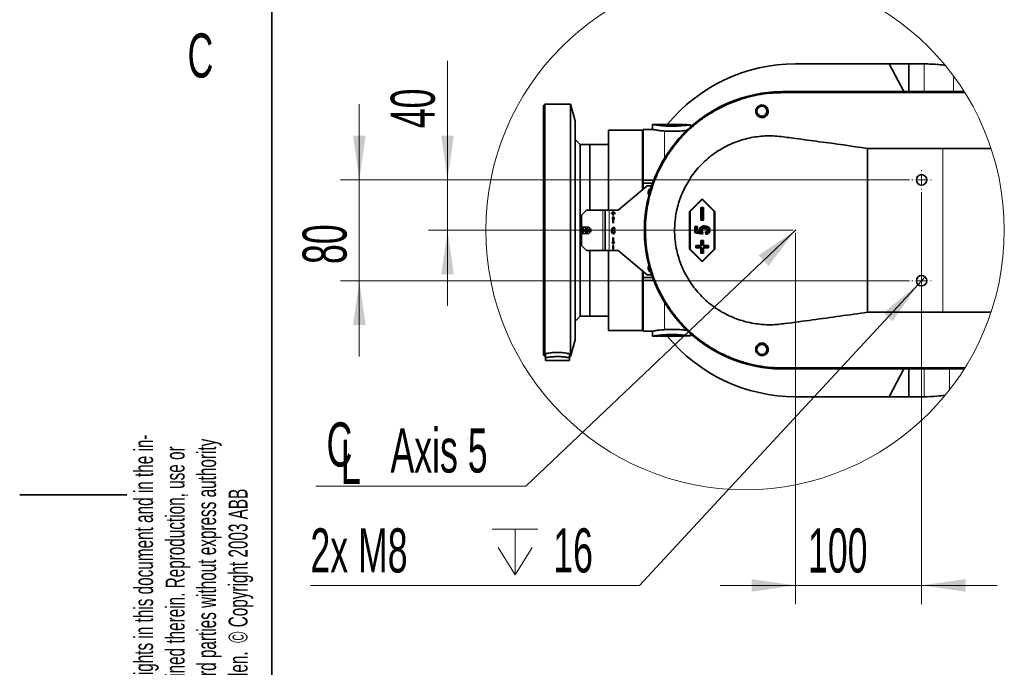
# Model space of a CAD drawing. Header units: millimetres. Extents: x 0 to 12118, y 0 to 8400.
# Tile 7 of 128: x 0 to 1563, y 3926 to 4954. Entities that reach past the tile are written whole.
import ezdxf

# ---------------------------------------------------------------- set-up
doc = ezdxf.new("R2010")
doc.units = ezdxf.units.MM
doc.header["$LTSCALE"] = 20
doc.header["$PDSIZE"] = -1
doc.styles.add('SLDTEXTSTYLE0', font='TXT', dxfattribs={"width": 0.605})
doc.dimstyles.new('SLDDIMSTYLE10', dxfattribs={"dimtxt": 70, "dimasz": 70, "dimexe": 0, "dimexo": 0.0625, "dimgap": 17.5, "dimtad": 1, "dimdec": 1, "dimlfac": 0.5, "dimrnd": 1e-09, "dimzin": 12, "dimdsep": 46, "dimtxsty": 'SLDTEXTSTYLE0', "dimsah": 1, "dimcen": 0.09, "dimadec": 0, "dimazin": 3, "dimtfac": 1, "dimtmove": 0, "dimatfit": 0, "dimfxl": 1, "dimfrac": 2, "dimtolj": 1, "dimtzin": 12, "dimarcsym": 0})
doc.dimstyles.new('SLDDIMSTYLE12', dxfattribs={"dimtxt": 70, "dimasz": 70, "dimexe": 0, "dimexo": 0.0625, "dimgap": 17.5, "dimtad": 0, "dimtih": 1, "dimtoh": 1, "dimdec": 1, "dimlfac": 0.5, "dimrnd": 1e-09, "dimzin": 12, "dimdsep": 46, "dimtxsty": 'SLDTEXTSTYLE0', "dimblk1": 'NONE', "dimsah": 1, "dimcen": 0, "dimadec": 0, "dimazin": 3, "dimtfac": 1, "dimtmove": 0, "dimatfit": 3, "dimldrblk": 'NONE', "dimfxl": 1, "dimfrac": 2, "dimtolj": 1, "dimtzin": 12, "dimarcsym": 0})
doc.dimstyles.new('SLDDIMSTYLE4', dxfattribs={"dimtxt": 0.18, "dimasz": 70, "dimexe": 0, "dimexo": 0.0625, "dimgap": 0, "dimtad": 0, "dimtih": 1, "dimtoh": 1, "dimdec": 0, "dimrnd": 1e-09, "dimzin": 0, "dimdsep": 46, "dimtxsty": 'Standard', "dimsah": 1, "dimcen": 0.09, "dimadec": 0, "dimazin": 0, "dimtfac": 70, "dimtdec": 0, "dimtofl": 0, "dimtmove": 0, "dimatfit": 3, "dimfxl": 1, "dimfrac": 2, "dimtolj": 1, "dimtzin": 0, "dimarcsym": 0})

# ---------------------------------------------------------------- blocks, each defined once
blk = doc.blocks.new('SW_NOTE_0_1')
at = {"color": 0, "linetype": 'Continuous', "lineweight": 0, "char_height": 30, "attachment_point": 1, "rotation": 90, "style": 'SLDTEXTSTYLE0'}
for s, insert in [('disclosure to third parties without express authority', (61.3, 0)), ('We reserve all rights in this document and in the in-', (-38.7, 0)), ('formation contained therein. Reproduction, use or', (11.3, 0)), ('is strictly forbidden.  © Copyright 2003 ABB', (111.3, 0))]:
    blk.add_mtext(s, dxfattribs=dict(at, insert=insert))
blk = doc.blocks.new('_D_80')
at = {"color": 7, "linetype": 'Continuous', "lineweight": 0}
for p, q in [((1431.6, 4680.4), (1431.6, 4026.4)), ((1231.6, 4615.7), (1231.6, 4026.4)), ((1231.6, 4056.4), (1111.6, 4056.4)), ((1231.6, 4056.4), (1431.6, 4056.4)), ((1431.6, 4056.4), (1551.6, 4056.4))]:
    blk.add_line(p, q, dxfattribs=at)
at = {"color": 7, "linetype": 'Continuous', "lineweight": 18}
for points in [[(1231.6, 4056.4), (1161.6, 4066.4), (1161.6, 4046.4)], [(1431.6, 4056.4), (1501.6, 4046.4), (1501.6, 4066.4)]]:
    blk.add_solid(points, dxfattribs=at)
at = {"color": 7, "linetype": 'Continuous', "lineweight": 18, "insert": (1251.3, 4146.7), "char_height": 70, "attachment_point": 1, "style": 'SLDTEXTSTYLE0'}
blk.add_mtext('100', dxfattribs=at)
blk = doc.blocks.new('_D_81')
at = {"color": 7, "linetype": 'Continuous', "lineweight": 0}
for p, q in [((679.1, 4699.7), (679.1, 4888.6)), ((1412.3, 4699.7), (649.1, 4699.7)), ((679.1, 4619.7), (679.1, 4699.7)), ((1227.6, 4619.7), (649.1, 4619.7)), ((679.1, 4619.7), (679.1, 4499.7))]:
    blk.add_line(p, q, dxfattribs=at)
at = {"color": 7, "linetype": 'Continuous', "lineweight": 18}
for points in [[(679.1, 4699.7), (689.1, 4769.7), (669.1, 4769.7)], [(679.1, 4619.7), (669.1, 4549.7), (689.1, 4549.7)]]:
    blk.add_solid(points, dxfattribs=at)
at = {"color": 7, "linetype": 'Continuous', "lineweight": 18, "insert": (588.9, 4781.6), "char_height": 70, "attachment_point": 1, "rotation": 90, "style": 'SLDTEXTSTYLE0'}
blk.add_mtext('40', dxfattribs=at)
blk = doc.blocks.new('_D_82')
at = {"color": 7, "linetype": 'Continuous', "lineweight": 0}
for p, q in [((539.1, 4699.7), (539.1, 4819.7)), ((1412.3, 4699.7), (509.1, 4699.7)), ((539.1, 4699.7), (539.1, 4539.7)), ((1412.3, 4539.7), (509.1, 4539.7)), ((539.1, 4539.7), (539.1, 4419.7))]:
    blk.add_line(p, q, dxfattribs=at)
at = {"color": 7, "linetype": 'Continuous', "lineweight": 18}
for points in [[(539.1, 4699.7), (549.1, 4769.7), (529.1, 4769.7)], [(539.1, 4539.7), (529.1, 4469.7), (549.1, 4469.7)]]:
    blk.add_solid(points, dxfattribs=at)
at = {"color": 7, "linetype": 'Continuous', "lineweight": 18, "insert": (448.9, 4566.2), "char_height": 70, "attachment_point": 1, "rotation": 90, "style": 'SLDTEXTSTYLE0'}
blk.add_mtext('80', dxfattribs=at)
blk = doc.blocks.new('SW_SYMBOL_HOLE_DEPTH')
at = {"color": 0, "linetype": 'Continuous', "lineweight": 18}
for p, q in [((0, 17500), (16000, 17500)), ((8000, 17500), (8000, 1500)), ((2000, 11100), (8000, 1500)), ((14000, 11100), (8000, 1500))]:
    blk.add_line(p, q, dxfattribs=at)
blk = doc.blocks.new('_D_83')
at = {"color": 7, "linetype": 'Continuous', "lineweight": 0}
for p, q in [((1425.9, 4533.6), (983.8, 4056.4)), ((1437.2, 4545.8), (1425.9, 4533.6)), ((983.8, 4056.4), (461.5, 4056.4))]:
    blk.add_line(p, q, dxfattribs=at)
at = {"color": 7, "linetype": 'Continuous', "lineweight": 18}
blk.add_solid([(1425.9, 4533.6), (1371, 4489), (1385.7, 4475.5)], dxfattribs=at)
at = {"color": 7, "linetype": 'Continuous', "lineweight": 18, "xscale": 0.0045117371, "yscale": 0.0045117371, "zscale": 0.0045117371}
blk.add_blockref('SW_SYMBOL_HOLE_DEPTH', (750.2, 4066.5), dxfattribs=at)
at = {"color": 7, "linetype": 'Continuous', "lineweight": 18, "char_height": 70, "attachment_point": 1, "style": 'SLDTEXTSTYLE0'}
for s, insert in [('2x M8', (461.5, 4146.9)), ('16', (846.9, 4146.9))]:
    blk.add_mtext(s, dxfattribs=dict(at, insert=insert))
blk = doc.blocks.new('_None')
blk = doc.blocks.new('SW_SYMBOL_MOD_CL')
at = {"color": 0, "linetype": 'Continuous', "lineweight": 0, "char_height": 15515, "attachment_point": 5, "style": 'SLDTEXTSTYLE0'}
for s, insert in [('C', (8000, 12000)), ('L', (12000, 6000))]:
    blk.add_mtext(s, dxfattribs=dict(at, insert=insert))
blk = doc.blocks.new('SW_NOTE_0_14')
at = {"color": 0, "linetype": 'Continuous', "lineweight": 0}
for p, q in [((-333.3, 0), (0, 0)), ((0, 0), (-333.3, 0)), ((-333.3, 0), (0, 0)), ((0, 0), (-333.3, 0)), ((-333.3, 0), (0, 0)), ((0, 0), (-333.3, 0))]:
    blk.add_line(p, q, dxfattribs=at)
at = {"color": 0, "linetype": 'Continuous', "lineweight": 0, "xscale": 0.0045117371, "yscale": 0.0045117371, "zscale": 0.0045117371}
blk.add_blockref('SW_SYMBOL_MOD_CL', (-331.9, 11.4), dxfattribs=at)
at = {"color": 0, "linetype": 'Continuous', "lineweight": 0, "insert": (-214.8, 91.5), "char_height": 70, "attachment_point": 1, "style": 'SLDTEXTSTYLE0'}
blk.add_mtext('Axis 5', dxfattribs=at)
blk = doc.blocks.new('SW_CENTERMARKSYMBOL_19')
at = {"color": 0, "linetype": 'Continuous', "lineweight": 18}
for p, q in [((-14, 0), (-15.3, 0)), ((0, 0), (-7, 0)), ((0, 14), (0, 15.3)), ((0, 0), (0, 7)), ((0, 0), (0, -7)), ((0, 0), (7, 0)), ((14, 0), (15.3, 0)), ((0, -14), (0, -15.3))]:
    blk.add_line(p, q, dxfattribs=at)
blk = doc.blocks.new('SW_CENTERMARKSYMBOL_20')
at = {"color": 0, "linetype": 'Continuous', "lineweight": 18}
for p, q in [((-14, 0), (-15.3, 0)), ((0, 0), (-7, 0)), ((0, 14), (0, 15.3)), ((0, 0), (0, 7)), ((0, 0), (0, -7)), ((0, 0), (7, 0)), ((14, 0), (15.3, 0)), ((0, -14), (0, -15.3))]:
    blk.add_line(p, q, dxfattribs=at)

msp = doc.modelspace()

# ---------------------------------------------------------------- linework, layer by layer
at = {"color": 7, "linetype": 'Continuous', "lineweight": 35}
for p, q in [((400, 200), (400, 8200)), ((1380.345089, 4883.688765), (1231.555087, 4883.688765)), ((1403.335435, 4839.688616), (1380.345089, 4883.688765)), ((1411.555035, 4883.688765), (1380.345089, 4883.688765)), ((1411.555035, 4883.688765), (1411.555035, 4839.688616)), ((1435.555083, 4883.688765), (1411.555035, 4883.688765)), ((1211.555106, 4839.688616), (1499.14108, 4839.688616)), ((1211.555106, 4839.618759), (1499.185307, 4839.618759)), ((1211.555106, 4838.102894), (1500.1391, 4838.102894)), ((833.554966, 4819.688635), (831.555111, 4817.68878)), ((831.555111, 4817.68878), (831.555111, 4421.688753)), ((874.555094, 4819.688635), (833.554966, 4819.688635)), ((833.554966, 4819.688635), (833.554966, 4419.688659)), ((881.555063, 4793.564396), (874.555094, 4819.688635)), ((874.555094, 4819.688635), (874.555094, 4419.688659)), ((881.555063, 4793.564396), (881.555063, 4445.813017)), ((1012.666924, 4787.688809), (1004.55497, 4787.688809)), ((1004.55497, 4787.682371), (1004.55497, 4779.681759)), ((1015.555126, 4787.688809), (1015.555126, 4787.329989)), ((1015.555126, 4787.688809), (1053.554995, 4787.688809)), ((1053.554995, 4787.044602), (1053.554995, 4787.688809)), ((1064.555151, 4783.368187), (1064.555151, 4787.149983)), ((988.555176, 4778.688746), (934.555037, 4778.688746)), ((934.555037, 4651.688652), (934.555037, 4778.688746)), ((989.555103, 4777.68858), (988.555176, 4778.688746)), ((988.555176, 4683.910089), (988.555176, 4778.688746)), ((1004.592163, 4779.688673), (989.555103, 4779.688673)), ((989.555103, 4699.508028), (989.555103, 4779.688673)), ((889.555199, 4755.688744), (881.555063, 4763.688641)), ((904.955132, 4755.688744), (889.555199, 4755.688744)), ((889.555199, 4755.688744), (889.555199, 4483.68867)), ((934.555037, 4755.688744), (904.955132, 4755.688744)), ((904.955132, 4651.688652), (904.955132, 4755.688744)), ((1345.855577, 4749.688702), (1345.855577, 4489.688712)), ((1345.855577, 4749.688702), (1465.555055, 4749.688702)), ((1465.555055, 4749.688702), (1541.807754, 4749.688702)), ((995.918495, 4690.088706), (950.155003, 4651.688652)), ((989.555103, 4699.508028), (1006.545527, 4699.508028)), ((989.555103, 4699.508028), (989.555103, 4694.688635)), ((1004.733784, 4694.688635), (989.555103, 4694.688635)), ((989.555103, 4694.688635), (989.555103, 4684.749203)), ((1003.123266, 4690.088706), (995.918495, 4690.088706)), ((1083.231671, 4669.688659), (1063.307984, 4649.688678)), ((1083.208544, 4668.656426), (1064.013464, 4649.387913)), ((1083.208544, 4668.656426), (1083.231671, 4669.688659)), ((1102.403862, 4649.387913), (1083.208544, 4668.656426)), ((1103.155596, 4649.688678), (1083.231671, 4669.688659)), ((899.555189, 4651.688652), (891.555054, 4643.688636)), ((891.555054, 4624.688702), (891.555054, 4643.688636)), ((899.555189, 4651.688652), (925.554974, 4651.688652)), ((929.555161, 4651.688652), (925.554974, 4651.688652)), ((929.555161, 4651.688652), (929.555161, 4587.688642)), ((929.555161, 4651.688652), (935.554964, 4651.688652)), ((950.155003, 4651.688652), (935.554964, 4651.688652)), ((939.155085, 4647.18874), (939.155085, 4646.188693)), ((941.655142, 4647.18874), (939.155085, 4647.18874)), ((939.155085, 4646.188693), (941.655142, 4646.188693)), ((941.655142, 4649.688678), (941.655142, 4647.18874)), ((942.655069, 4649.688678), (941.655142, 4649.688678)), ((941.655142, 4646.188693), (941.655142, 4643.688636)), ((941.655142, 4643.688636), (942.655069, 4643.688636)), ((942.655069, 4647.18874), (942.655069, 4649.688678)), ((945.155127, 4647.18874), (942.655069, 4647.18874)), ((942.655069, 4643.688636), (942.655069, 4646.188693)), ((942.655069, 4646.188693), (945.155127, 4646.188693)), ((945.155127, 4646.188693), (945.155127, 4647.18874)), ((1063.307984, 4649.688678), (1063.307984, 4589.688735)), ((1064.013464, 4649.387913), (1063.307984, 4649.688678)), ((1064.013464, 4649.387913), (1064.013464, 4589.9895)), ((1082.164986, 4654.960351), (1081.413014, 4655.68872)), ((1085.397703, 4655.68872), (1081.413014, 4655.68872)), ((1081.413014, 4655.68872), (1081.413014, 4635.688739)), ((1084.692223, 4654.960351), (1082.164986, 4654.960351)), ((1082.164986, 4654.960351), (1082.164986, 4636.416989)), ((1084.692223, 4654.960351), (1085.397703, 4655.68872)), ((1084.692223, 4636.416989), (1084.692223, 4654.960351)), ((1085.397703, 4635.688739), (1085.397703, 4655.68872)), ((1102.403862, 4649.387913), (1103.155596, 4649.688678)), ((1102.403862, 4589.9895), (1102.403862, 4649.387913)), ((1103.155596, 4589.688735), (1103.155596, 4649.688678)), ((942.155106, 4641.688662), (940.289957, 4637.688713)), ((940.289957, 4637.688713), (941.655142, 4637.688713)), ((941.655142, 4637.688713), (941.655142, 4631.688671)), ((941.655142, 4631.688671), (942.655069, 4631.688671)), ((944.020254, 4637.688713), (942.155106, 4641.688662)), ((942.655069, 4637.688713), (944.020254, 4637.688713)), ((942.655069, 4631.688671), (942.655069, 4637.688713)), ((1082.164986, 4636.416989), (1081.413014, 4635.688739)), ((1081.413014, 4635.688739), (1085.397703, 4635.688739)), ((1082.164986, 4636.416989), (1084.692223, 4636.416989)), ((1084.692223, 4636.416989), (1085.397703, 4635.688739)), ((901.555044, 4624.688702), (891.555054, 4624.688702)), ((891.555054, 4595.688658), (891.555054, 4614.688712)), ((891.555054, 4614.688712), (901.555044, 4614.688712)), ((904.955132, 4616.022663), (904.955132, 4623.35475)), ((944.919092, 4621.790367), (943.910582, 4621.729451)), ((1071.761591, 4625.766592), (1075.798018, 4625.766592)), ((1071.761591, 4615.480857), (1071.761591, 4625.766592)), ((1072.513563, 4625.038343), (1071.761591, 4625.766592)), ((1072.513563, 4616.105275), (1071.761591, 4615.480857)), ((1083.871109, 4613.610821), (1071.761591, 4615.480857)), ((1072.513563, 4616.105275), (1072.513563, 4625.038343)), ((1072.513563, 4625.038343), (1075.092537, 4625.038343)), ((1083.316309, 4614.436941), (1072.513563, 4616.105275)), ((1075.092537, 4625.038343), (1075.798018, 4625.766592)), ((1075.092537, 4625.038343), (1075.092537, 4617.695766)), ((1075.092537, 4617.695766), (1075.798018, 4618.320184)), ((1075.092537, 4617.695766), (1081.584913, 4616.69262)), ((1075.798018, 4625.766592), (1075.798018, 4618.320184)), ((1075.798018, 4618.320184), (1080.116017, 4617.65297)), ((1083.72019, 4616.457658), (1083.316309, 4614.436941)), ((1083.316309, 4614.436941), (1083.871109, 4613.610821)), ((1084.49219, 4616.717892), (1083.871109, 4613.610821)), ((1089.149696, 4613.299089), (1088.528616, 4617.039399)), ((1089.77483, 4614.122348), (1089.391691, 4616.430598)), ((891.555054, 4595.688658), (899.555189, 4587.688642)), ((940.289957, 4601.6887), (942.155106, 4597.688752)), ((941.655142, 4601.6887), (940.289957, 4601.6887)), ((942.655069, 4607.688742), (941.655142, 4607.688742)), ((941.655142, 4607.688742), (941.655142, 4601.6887)), ((942.655069, 4595.688658), (941.655142, 4595.688658)), ((941.655142, 4595.688658), (941.655142, 4589.688735)), ((942.155106, 4597.688752), (944.020254, 4601.6887)), ((942.655069, 4601.6887), (942.655069, 4607.688742)), ((944.020254, 4601.6887), (942.655069, 4601.6887)), ((942.655069, 4589.688735), (942.655069, 4595.688658)), ((1074.195368, 4594.960409), (1073.443396, 4595.688658)), ((1081.413014, 4595.688658), (1073.443396, 4595.688658)), ((1073.443396, 4595.688658), (1073.443396, 4591.68871)), ((1074.195368, 4594.960409), (1074.195368, 4592.416959)), ((1082.164986, 4594.960409), (1074.195368, 4594.960409)), ((1082.164986, 4602.960425), (1081.413014, 4603.688674)), ((1085.397703, 4603.688674), (1081.413014, 4603.688674)), ((1081.413014, 4603.688674), (1081.413014, 4595.688658)), ((1082.164986, 4594.960409), (1081.413014, 4595.688658)), ((1082.164986, 4602.960425), (1082.164986, 4594.960409)), ((1084.692223, 4602.960425), (1082.164986, 4602.960425)), ((1084.692223, 4602.960425), (1085.397703, 4603.688674)), ((1084.692223, 4594.960409), (1084.692223, 4602.960425)), ((1084.692223, 4594.960409), (1085.397703, 4595.688658)), ((1092.661841, 4594.960409), (1084.692223, 4594.960409)), ((1085.397703, 4595.688658), (1085.397703, 4603.688674)), ((1093.367321, 4595.688658), (1085.397703, 4595.688658)), ((1092.661841, 4594.960409), (1093.367321, 4595.688658)), ((1092.661841, 4592.416959), (1092.661841, 4594.960409)), ((1093.367321, 4591.68871), (1093.367321, 4595.688658)), ((925.554974, 4587.688642), (899.555189, 4587.688642)), ((904.955132, 4483.68867), (904.955132, 4587.688642)), ((925.554974, 4587.688642), (929.555161, 4587.688642)), ((935.554964, 4587.688642), (929.555161, 4587.688642)), ((934.555037, 4460.688668), (934.555037, 4587.688642)), ((935.554964, 4587.688642), (950.155003, 4587.688642)), ((941.655142, 4589.688735), (942.655069, 4589.688735)), ((950.155003, 4587.688642), (995.918495, 4549.288707)), ((1064.013464, 4589.9895), (1063.307984, 4589.688735)), ((1063.307984, 4589.688735), (1083.231671, 4569.688635)), ((1064.013464, 4589.9895), (1083.208544, 4570.720868)), ((1074.195368, 4592.416959), (1073.443396, 4591.68871)), ((1073.443396, 4591.68871), (1081.413014, 4591.68871)), ((1074.195368, 4592.416959), (1082.164986, 4592.416959)), ((1082.164986, 4592.416959), (1081.413014, 4591.68871)), ((1081.413014, 4591.68871), (1081.413014, 4583.688693)), ((1082.164986, 4584.417062), (1081.413014, 4583.688693)), ((1081.413014, 4583.688693), (1085.397703, 4583.688693)), ((1082.164986, 4592.416959), (1082.164986, 4584.417062)), ((1082.164986, 4584.417062), (1084.692223, 4584.417062)), ((1083.208544, 4570.720868), (1102.403862, 4589.9895)), ((1083.231671, 4569.688635), (1103.155596, 4589.688735)), ((1084.692223, 4592.416959), (1092.661841, 4592.416959)), ((1084.692223, 4584.417062), (1084.692223, 4592.416959)), ((1084.692223, 4592.416959), (1085.397703, 4591.68871)), ((1084.692223, 4584.417062), (1085.397703, 4583.688693)), ((1085.397703, 4591.68871), (1093.367321, 4591.68871)), ((1085.397703, 4583.688693), (1085.397703, 4591.68871)), ((1092.661841, 4592.416959), (1093.367321, 4591.68871)), ((1102.403862, 4589.9895), (1103.155596, 4589.688735)), ((1083.208544, 4570.720868), (1083.231671, 4569.688635)), ((988.555176, 4460.688668), (988.555176, 4555.467325)), ((989.555103, 4554.62821), (989.555103, 4544.688659)), ((995.918495, 4549.288707), (1003.123266, 4549.288707)), ((989.555103, 4544.688659), (989.555103, 4539.869385)), ((1004.733784, 4544.688659), (989.555103, 4544.688659)), ((1006.545527, 4539.869385), (989.555103, 4539.869385)), ((989.555103, 4459.68874), (989.555103, 4539.869385)), ((1465.555055, 4489.688712), (1345.855577, 4489.688712)), ((1541.807754, 4489.688712), (1465.555055, 4489.688712)), ((881.555063, 4475.688653), (889.555199, 4483.68867)), ((889.555199, 4483.68867), (904.955132, 4483.68867)), ((904.955132, 4483.68867), (934.555037, 4483.68867)), ((934.555037, 4460.688668), (988.555176, 4460.688668)), ((988.555176, 4460.688668), (989.555103, 4461.688714)), ((989.555103, 4459.68874), (1004.656536, 4459.68874)), ((1004.55497, 4459.707694), (1004.55497, 4451.695042)), ((1064.555151, 4452.227431), (1064.555151, 4456.009107)), ((874.555094, 4419.688659), (881.555063, 4445.813017)), ((1004.55497, 4451.688724), (1012.666924, 4451.688724)), ((1015.555126, 4452.044921), (1015.555126, 4451.688724)), ((1034.55518, 4451.688724), (1015.555126, 4451.688724)), ((1053.554995, 4451.688724), (1034.55518, 4451.688724)), ((1053.554995, 4451.688724), (1053.554995, 4452.332573)), ((834.555132, 4417.288976), (834.555132, 4423.857885)), ((872.555, 4423.857885), (872.555, 4417.288976)), ((831.555111, 4421.688753), (833.554966, 4419.688659)), ((833.554966, 4419.688659), (834.555132, 4419.688659)), ((834.555132, 4413.088637), (834.555132, 4417.288976)), ((834.555132, 4413.088637), (872.555, 4413.088637)), ((872.555, 4419.688659), (874.555094, 4419.688659)), ((872.555, 4413.088637), (872.555, 4417.288976)), ((1392.085893, 4399.758535), (1211.555106, 4399.758535)), ((1499.140961, 4399.688678), (1211.555106, 4399.688678)), ((1403.335435, 4399.688678), (1380.345089, 4355.688649)), ((1392.085893, 4399.758535), (1392.169101, 4399.828391)), ((1392.169101, 4399.828391), (1410.941107, 4399.828391)), ((1410.941107, 4399.828391), (1411.024315, 4399.758535)), ((1499.185187, 4399.758535), (1411.024315, 4399.758535)), ((1411.555035, 4355.688649), (1411.555035, 4399.688678)), ((1231.555087, 4355.688649), (1380.345089, 4355.688649)), ((1411.555035, 4355.688649), (1380.345089, 4355.688649)), ((1435.555083, 4355.688649), (1411.555035, 4355.688649)), ((170, 4200), (0, 4200))]:
    msp.add_line(p, q, dxfattribs=at)
at = {"color": 8, "linetype": 'Continuous', "lineweight": 18}
for p, q in [((1435.555083, 4883.688765), (1435.555083, 4839.688616)), ((1482.37632, 4864.189701), (1482.37632, 4839.688616)), ((1211.555106, 4838.102894), (1211.555106, 4839.618759)), ((1023.555023, 4786.604958), (1023.555023, 4785.353976)), ((1023.555023, 4777.235585), (1023.555023, 4733.951645)), ((1465.555055, 4489.688712), (1465.555055, 4749.688702)), ((925.554974, 4651.688652), (925.554974, 4587.688642)), ((935.554964, 4651.688652), (935.554964, 4587.688642)), ((1023.555023, 4505.425887), (1023.555023, 4462.141829)), ((1023.555023, 4454.023319), (1023.555023, 4452.772575)), ((1211.555106, 4401.274519), (1211.555106, 4399.758535)), ((1435.555083, 4355.688649), (1435.555083, 4399.688678)), ((1476.126058, 4366.944032), (1476.126058, 4399.688678))]:
    msp.add_line(p, q, dxfattribs=at)
at = {"color": 7, "linetype": 'Continuous', "lineweight": 35, "flags": 128}
for points in [[(1087.235911, 4625.973182), (1087.224943, 4626.337486), (1087.213976, 4626.70167)], [(1081.584913, 4616.69262), (1080.850584, 4617.172795), (1080.116017, 4617.65297)], [(1092.697127, 4619.798737), (1092.403633, 4619.803267), (1091.944201, 4619.810419)], [(1500.138862, 4401.274281), (1493.048055, 4401.2744), (1352.301581, 4401.274519), (1211.555106, 4401.274519)]]:
    msp.add_lwpolyline(points, dxfattribs=at)
at = {"color": 7, "linetype": 'Continuous', "lineweight": 18}
msp.add_circle((1151.334156, 4619.707123), 411.545388, dxfattribs=at)
at = {"color": 7, "linetype": 'Continuous', "lineweight": 35}
for centre, radius in [((1178.214625, 4808.771736), 8.000032), ((1431.555086, 4699.688674), 8.299988), ((892.955048, 4619.688707), 1.599976), ((899.955017, 4619.688707), 1.599976), ((1431.555093, 4539.688749), 8.300028), ((1178.21459, 4430.605628), 8.000025)]:
    msp.add_circle(centre, radius, dxfattribs=at)
for centre, radius, start, end in [((1231.555238, 4619.688313), 264.000452, 90.000032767, 140.478745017), ((1211.555095, 4619.688647), 219.999969, 89.999997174, 270.000002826), ((1211.555125, 4619.688647), 219.930112, 90.000004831, 269.999995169), ((1023.582883, 3181.146568), 1606.541938, 88.542279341, 88.835062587), ((1005.554781, 4679.688766), 7.999766, 115.824670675, 211.697195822), ((901.555164, 4619.688707), 4.999995, 269.998633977, 90.001366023), ((1005.555042, 4559.688648), 7.999988, 148.30379333, 244.174018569), ((1231.555119, 4619.68864), 263.999992, 219.521174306, 269.999993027), ((1023.621337, 6056.561413), 1604.872073, 271.164785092, 271.457872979)]:
    msp.add_arc(centre, radius, start, end, dxfattribs=at)
for points, knots in [([(1435.555083, 4883.688765), (1443.377581, 4883.591685), (1454.538913, 4883.453169), (1465.584341, 4881.925763), (1468.888504, 4881.46885)], [0, 0, 0, 0, 0.70085690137, 1, 1, 1, 1]), ([(1211.555106, 4401.274519), (1204.988947, 4401.446773), (1191.85666, 4401.791278), (1172.092795, 4404.578556), (1152.437559, 4409.097395), (1133.775689, 4415.290983), (1116.421584, 4422.807275), (1100.245402, 4431.466826), (1084.712064, 4441.561162), (1070.092569, 4452.939347), (1056.619364, 4465.394508), (1044.220573, 4478.919946), (1032.903814, 4493.587593), (1022.87387, 4509.163941), (1014.282355, 4525.377582), (1007.059105, 4542.245759), (1001.234522, 4559.833452), (996.926232, 4577.852458), (994.18528, 4595.995885), (992.953186, 4614.303626), (993.278683, 4632.827301), (995.177343, 4651.256251), (998.596625, 4669.283958), (1003.493738, 4686.967477), (1009.932124, 4704.339201), (1017.823782, 4721.100932), (1027.017961, 4736.980493), (1037.492202, 4752.046694), (1049.318242, 4766.308027), (1062.31347, 4779.512734), (1076.245539, 4791.453916), (1091.116338, 4802.203448), (1106.996135, 4811.746342), (1123.629518, 4819.905489), (1140.72861, 4826.560545), (1158.319145, 4831.78724), (1176.462099, 4835.513676), (1194.315557, 4837.723258), (1206.049287, 4837.981649), (1211.555106, 4838.102894)], [0, 0, 0, 0, 0.0287078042, 0.0574154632, 0.087114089, 0.1168125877, 0.1432739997, 0.1697352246, 0.196965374, 0.224195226, 0.2506573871, 0.2771197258, 0.3043505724, 0.3315815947, 0.358045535, 0.3845093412, 0.4117421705, 0.4389748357, 0.4654379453, 0.4919010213, 0.5191330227, 0.5463649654, 0.5728278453, 0.5992910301, 0.6265228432, 0.65375452, 0.6802181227, 0.7066813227, 0.7339137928, 0.7611460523, 0.7876092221, 0.8140723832, 0.8413044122, 0.868536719, 0.8949995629, 0.9214624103, 0.9486939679, 0.9759256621, 1, 1, 1, 1]), ([(1168.462379, 4810.268002), (1168.395877, 4809.770287), (1168.163508, 4808.031166), (1168.729372, 4804.753975), (1170.867534, 4801.440981), (1173.815704, 4799.400795), (1176.777137, 4798.491181), (1179.678877, 4798.4916), (1182.334918, 4799.277367), (1184.585077, 4800.651077), (1186.64374, 4802.803341), (1188.087982, 4805.839255), (1188.401533, 4809.688356), (1187.217806, 4813.427546), (1184.772043, 4816.294856), (1181.920874, 4817.919437), (1178.991142, 4818.568483), (1176.175591, 4818.367986), (1173.611832, 4817.432234), (1171.449012, 4815.909362), (1169.442609, 4813.584078), (1168.822483, 4811.48622), (1168.462379, 4810.268002)], [0, 0, 0, 0, 0.0241511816, 0.0843892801, 0.1555609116, 0.2079595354, 0.2539666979, 0.3027840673, 0.345463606, 0.3858145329, 0.4284033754, 0.4873071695, 0.5438735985, 0.6107093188, 0.6705009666, 0.7211675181, 0.7661263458, 0.8131539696, 0.8551435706, 0.8959472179, 0.9395769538, 1, 1, 1, 1]), ([(1023.555023, 4785.353976), (1022.060702, 4785.464907), (1019.176289, 4785.679032), (1015.15484, 4786.108757), (1011.583494, 4786.568181), (1008.888342, 4786.960617), (1006.416465, 4787.36608), (1005.738201, 4787.47819), (1004.395641, 4787.717262), (1004.579139, 4787.684405), (1004.590494, 4787.682371)], [0, 0, 0, 0, 0.2341371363, 0.4519431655, 0.6351677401, 0.7890715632, 0.9007309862, 0.9726572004, 0.9983079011, 1, 1, 1, 1]), ([(1012.666924, 4787.674265), (1012.960858, 4787.636388), (1014.356016, 4787.456603), (1017.518561, 4787.09362), (1020.856447, 4786.789706), (1023.091884, 4786.636665), (1023.555023, 4786.604958)], [0, 0, 0, 0, 0.081254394, 0.3856740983, 0.8727236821, 1, 1, 1, 1]), ([(1023.555023, 4786.604958), (1025.193759, 4786.509558), (1029.272235, 4786.272126), (1035.745219, 4786.158974), (1042.653314, 4786.271012), (1048.648801, 4786.650637), (1053.080218, 4786.906357), (1055.422765, 4787.315931), (1056.243959, 4787.315922), (1056.244118, 4787.315922)], [0, 0, 0, 0, 0.1504170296, 0.3743571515, 0.5930853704, 0.7833660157, 0.9247465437, 0.9999854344, 1, 1, 1, 1]), ([(1064.451439, 4787.149983), (1064.465109, 4787.152079), (1064.734321, 4787.193359), (1063.015785, 4786.931549), (1062.198087, 4786.818057), (1059.550088, 4786.453742), (1056.69694, 4786.112216), (1052.993935, 4785.726657), (1048.853887, 4785.387136), (1044.237673, 4785.116159), (1039.405629, 4784.957631), (1034.402172, 4784.93043), (1029.122435, 4785.034261), (1025.493787, 4785.24264), (1023.555023, 4785.353976)], [0, 0, 0, 0, 0.0009567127, 0.0188409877, 0.0574226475, 0.1135546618, 0.1886327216, 0.2774034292, 0.3817011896, 0.4930495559, 0.6145702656, 0.734693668, 0.8582484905, 1, 1, 1, 1]), ([(1004.592163, 4779.681759), (1004.688082, 4779.66385), (1005.170717, 4779.573733), (1006.285574, 4779.3707), (1008.200035, 4779.040288), (1010.830183, 4778.622068), (1014.158067, 4778.156499), (1018.464634, 4777.642171), (1021.677429, 4777.385554), (1023.555023, 4777.235585)], [0, 0, 0, 0, 0.0153019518, 0.0769951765, 0.1777065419, 0.3199618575, 0.4946169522, 0.7046483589, 1, 1, 1, 1]), ([(1023.555023, 4777.235585), (1025.124418, 4777.138103), (1028.366741, 4776.936709), (1033.255454, 4776.804513), (1038.227372, 4776.801677), (1043.048314, 4776.938064), (1047.670379, 4777.194402), (1051.895321, 4777.534), (1055.684456, 4777.931509), (1058.097722, 4778.218348), (1059.252805, 4778.380126), (1059.319956, 4778.389531)], [0, 0, 0, 0, 0.1315958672, 0.2718731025, 0.4092261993, 0.5476784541, 0.6754625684, 0.7966259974, 0.9023818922, 0.9943249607, 1, 1, 1, 1]), ([(1345.855577, 4749.688702), (1320.388966, 4753.305031), (1282.187252, 4758.72978), (1239.663855, 4764.252175), (1218.41952, 4767.22066), (1205.645319, 4768.846833), (1192.876839, 4769.669926), (1180.149471, 4769.332666), (1167.460167, 4767.960311), (1154.779868, 4765.490559), (1142.383856, 4761.950855), (1130.371632, 4757.390421), (1118.851603, 4751.864739), (1107.705098, 4745.301253), (1097.248083, 4737.861561), (1087.484801, 4729.575494), (1078.529299, 4720.569731), (1070.266689, 4710.714812), (1062.953439, 4700.277717), (1056.571726, 4689.297376), (1051.187564, 4677.928989), (1046.725791, 4666.002001), (1043.324927, 4653.829906), (1040.969865, 4641.438612), (1039.667443, 4628.994715), (1039.40937, 4616.334242), (1040.225658, 4603.781073), (1042.089176, 4591.352962), (1044.965658, 4579.209685), (1048.894374, 4567.209718), (1053.79578, 4555.658258), (1059.649641, 4544.568438), (1066.360815, 4534.073574), (1074.01248, 4524.060784), (1082.446092, 4514.777214), (1091.63044, 4506.220107), (1101.445419, 4498.495116), (1111.984673, 4491.531502), (1123.05407, 4485.482122), (1134.637285, 4480.352476), (1146.58821, 4476.204809), (1158.982229, 4473.026678), (1170.937728, 4471.012318), (1182.338007, 4469.998924), (1193.105123, 4469.771837), (1203.92719, 4470.421619), (1225.717015, 4473.126277), (1273.031563, 4479.499943), (1316.716449, 4485.611872), (1345.855577, 4489.688712)], [0, 0, 0, 0, 0.0982092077, 0.1473207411, 0.1637181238, 0.1801126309, 0.196479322, 0.2125150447, 0.2286618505, 0.2451583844, 0.2617784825, 0.2778221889, 0.2941600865, 0.3105023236, 0.3271517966, 0.3430970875, 0.3593388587, 0.3755854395, 0.3921404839, 0.407935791, 0.4240212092, 0.4401104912, 0.4564992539, 0.4722148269, 0.4882143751, 0.5042145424, 0.5205072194, 0.536185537, 0.5521430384, 0.5680980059, 0.5843398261, 0.5999944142, 0.6159231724, 0.6318471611, 0.6480531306, 0.6637529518, 0.6797223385, 0.6956870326, 0.7119286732, 0.7278285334, 0.7440018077, 0.7601723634, 0.7766263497, 0.7902334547, 0.8038400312, 0.8177070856, 0.8315842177, 0.8876616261, 1, 1, 1, 1]), ([(1081.047518, 4624.54422), (1081.819446, 4625.110111), (1083.348296, 4626.230892), (1085.59527, 4626.660145), (1086.867891, 4626.692792), (1087.213976, 4626.70167)], [0, 0, 0, 0, 0.4261080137, 0.8439320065, 1, 1, 1, 1]), ([(1087.213976, 4626.70167), (1088.551052, 4626.553384), (1090.851663, 4626.298239), (1093.446044, 4624.800054), (1094.948091, 4623.132435), (1095.590029, 4621.470828), (1095.646004, 4620.362649), (1095.670206, 4619.883495)], [0, 0, 0, 0, 0.3308647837, 0.5692952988, 0.7250322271, 0.8811094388, 1, 1, 1, 1]), ([(895.458204, 4618.045526), (895.334017, 4617.881611), (895.005633, 4617.448175), (894.259568, 4616.943407), (893.271362, 4616.665988), (892.242506, 4616.733628), (891.293704, 4617.13721), (890.534397, 4617.832156), (890.051754, 4618.735794), (889.898435, 4619.743365), (890.087672, 4620.741087), (890.595935, 4621.620131), (891.367898, 4622.285022), (892.320659, 4622.660924), (893.348837, 4622.702197), (894.335143, 4622.400458), (895.164374, 4621.789768), (895.741949, 4620.940005), (895.997359, 4619.95571), (895.93021, 4618.932139), (895.615463, 4618.34092), (895.458204, 4618.045526)], [0, 0, 0, 0, 0.03288360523, 0.08695321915, 0.14081599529, 0.19491710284, 0.24909122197, 0.30312335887, 0.356873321, 0.41029382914, 0.46349560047, 0.51670181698, 0.57013404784, 0.62388599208, 0.67794111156, 0.73210613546, 0.7862037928, 0.84005385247, 0.89357282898, 0.94682525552, 1, 1, 1, 1]), ([(902.458174, 4618.045526), (902.333987, 4617.88161), (902.005603, 4617.448173), (901.259599, 4616.943462), (900.271422, 4616.665955), (899.242549, 4616.733607), (898.293674, 4617.137207), (897.534366, 4617.832157), (897.051724, 4618.735794), (896.898405, 4619.743365), (897.08764, 4620.741089), (897.595907, 4621.620127), (898.367916, 4622.285089), (899.320734, 4622.660871), (900.348939, 4622.702153), (901.335266, 4622.400582), (902.164353, 4621.789675), (902.741926, 4620.940015), (902.997326, 4619.955707), (902.93018, 4618.932139), (902.615433, 4618.34092), (902.458174, 4618.045526)], [0, 0, 0, 0, 0.0328835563, 0.0869530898, 0.1408035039, 0.1949172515, 0.2490912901, 0.3031233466, 0.3568732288, 0.4102936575, 0.4634953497, 0.5167014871, 0.5701336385, 0.6238973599, 0.6779396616, 0.7321167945, 0.7862041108, 0.8400540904, 0.8935729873, 0.9468253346, 1, 1, 1, 1]), ([(942.230446, 4614.119845), (941.966827, 4614.151193), (941.439831, 4614.21386), (940.524362, 4614.779507), (939.494043, 4616.399512), (939.516531, 4618.008782), (939.531548, 4619.083362)], [0, 0, 0, 0, 0.1253798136, 0.250645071, 0.4996231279, 1, 1, 1, 1]), ([(939.531548, 4619.083362), (939.588459, 4620.240607), (939.67367, 4621.973297), (940.7959, 4623.712361), (941.798851, 4624.316215), (942.373324, 4624.351712), (942.660553, 4624.369459)], [0, 0, 0, 0, 0.5007262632, 0.7497143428, 0.8748606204, 1, 1, 1, 1]), ([(941.112263, 4622.309761), (940.933397, 4621.806257), (940.613426, 4620.905547), (940.572439, 4619.952231), (940.554363, 4619.531827)], [0, 0, 0, 0, 0.5590081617, 1, 1, 1, 1]), ([(940.554363, 4619.531827), (940.842817, 4619.928018), (941.357912, 4620.6355), (942.214675, 4620.749802), (942.59165, 4620.800095)], [0, 0, 0, 0, 0.5600014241, 1, 1, 1, 1]), ([(942.356331, 4619.716483), (942.074966, 4619.669924), (941.509939, 4619.576427), (940.798164, 4618.7708), (940.703483, 4618.043855), (940.645678, 4617.600041)], [0, 0, 0, 0, 0.27866903, 0.5596137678, 1, 1, 1, 1]), ([(940.645678, 4617.600041), (940.652368, 4617.292622), (940.665725, 4616.678838), (941.010907, 4615.887465), (941.558004, 4615.281548), (942.035235, 4615.18202), (942.273123, 4615.132408)], [0, 0, 0, 0, 0.2810543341, 0.5611440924, 0.7812415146, 1, 1, 1, 1]), ([(942.567331, 4623.358922), (942.38925, 4623.344064), (942.032851, 4623.314329), (941.494597, 4622.938613), (941.257315, 4622.548338), (941.112263, 4622.309761)], [0, 0, 0, 0, 0.2796307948, 0.5596350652, 1, 1, 1, 1]), ([(944.919092, 4617.457943), (944.871851, 4617.013002), (944.777465, 4616.124034), (944.195289, 4615.002133), (943.290279, 4614.223753), (942.583759, 4614.154484), (942.230446, 4614.119845)], [0, 0, 0, 0, 0.28082638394, 0.56107497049, 0.78050398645, 1, 1, 1, 1]), ([(942.273123, 4615.132408), (942.402386, 4615.141473), (942.661207, 4615.159622), (943.116362, 4615.418332), (943.730727, 4616.111492), (943.822818, 4616.895529), (943.884117, 4617.417412)], [0, 0, 0, 0, 0.1252871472, 0.2508590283, 0.5013450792, 1, 1, 1, 1]), ([(943.884117, 4617.417412), (943.881366, 4617.706648), (943.875877, 4618.28372), (943.569158, 4619.040208), (943.032794, 4619.594442), (942.581494, 4619.675861), (942.356331, 4619.716483)], [0, 0, 0, 0, 0.2812064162, 0.5610505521, 0.7809989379, 1, 1, 1, 1]), ([(943.522913, 4622.845488), (943.37519, 4623.002071), (943.11121, 4623.281885), (942.733622, 4623.335368), (942.567331, 4623.358922)], [0, 0, 0, 0, 0.5595978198, 1, 1, 1, 1]), ([(942.59165, 4620.800095), (943.006421, 4620.700533), (943.839579, 4620.50054), (944.805856, 4619.216944), (944.876167, 4618.124742), (944.919092, 4617.457943)], [0, 0, 0, 0, 0.2785635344, 0.5595566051, 1, 1, 1, 1]), ([(942.660553, 4624.369459), (943.014222, 4624.314098), (943.721542, 4624.203377), (944.67912, 4623.259488), (944.828087, 4622.347506), (944.919092, 4621.790367)], [0, 0, 0, 0, 0.28011400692, 0.56021475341, 1, 1, 1, 1]), ([(943.910582, 4621.729451), (943.874675, 4621.951358), (943.810639, 4622.347106), (943.610728, 4622.69338), (943.522913, 4622.845488)], [0, 0, 0, 0, 0.5607300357, 1, 1, 1, 1]), ([(1079.213602, 4620.38024), (1079.289094, 4621.129), (1079.433496, 4622.561224), (1080.366313, 4623.884756), (1080.949746, 4624.449569), (1081.047518, 4624.54422)], [0, 0, 0, 0, 0.47697319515, 0.91235109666, 1, 1, 1, 1]), ([(1079.966051, 4620.390492), (1079.887453, 4620.389411), (1079.722706, 4620.387146), (1079.471888, 4620.383855), (1079.299671, 4620.381444), (1079.213602, 4620.38024)], [0, 0, 0, 0, 0.3133714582, 0.6568430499, 1, 1, 1, 1]), ([(1080.116017, 4617.65297), (1079.91812, 4617.9803), (1079.520741, 4618.637584), (1079.255053, 4619.588297), (1079.224272, 4620.176379), (1079.213602, 4620.38024)], [0, 0, 0, 0, 0.3932601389, 0.7896706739, 1, 1, 1, 1]), ([(1079.966051, 4620.390492), (1080.028451, 4621.027864), (1080.149391, 4622.263192), (1080.955781, 4623.418366), (1081.472572, 4623.919151), (1081.564648, 4624.008375)], [0, 0, 0, 0, 0.4669523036, 0.9050282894, 1, 1, 1, 1]), ([(1081.584913, 4616.69262), (1081.345516, 4617.084177), (1080.986422, 4617.671508), (1080.498916, 4618.449519), (1080.114727, 4619.206234), (1079.992199, 4619.884745), (1079.96919, 4620.32979), (1079.966051, 4620.390492)], [0, 0, 0, 0, 0.3363441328, 0.504512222, 0.6731801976, 0.9554234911, 1, 1, 1, 1]), ([(1081.564648, 4624.008375), (1081.505915, 4624.069209), (1081.333502, 4624.247789), (1081.161155, 4624.426432), (1081.047518, 4624.54422)], [0, 0, 0, 0, 0.3406533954, 1, 1, 1, 1]), ([(1081.564648, 4624.008375), (1082.256526, 4624.516374), (1083.632677, 4625.526786), (1085.694104, 4625.931096), (1086.884094, 4625.963579), (1087.235911, 4625.973182)], [0, 0, 0, 0, 0.4159505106, 0.8273278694, 1, 1, 1, 1]), ([(1087.328655, 4623.378115), (1086.770077, 4623.358435), (1085.647545, 4623.318887), (1084.146969, 4622.850058), (1083.039088, 4621.97708), (1082.349383, 4620.902427), (1082.272078, 4620.076069), (1082.233889, 4619.667845)], [0, 0, 0, 0, 0.2370825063, 0.4764473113, 0.6517384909, 0.8279578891, 1, 1, 1, 1]), ([(1082.233889, 4619.667845), (1082.33474, 4619.668715), (1082.56998, 4619.670744), (1082.805219, 4619.672844), (1082.939608, 4619.674044)], [0, 0, 0, 0, 0.4287157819, 1, 1, 1, 1]), ([(1082.233889, 4619.667845), (1082.286043, 4619.186621), (1082.392029, 4618.208698), (1083.047144, 4617.14488), (1083.556522, 4616.624774), (1083.72019, 4616.457658)], [0, 0, 0, 0, 0.3966986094, 0.8061526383, 1, 1, 1, 1]), ([(1087.306006, 4622.649746), (1086.816173, 4622.633576), (1085.831825, 4622.60108), (1084.538388, 4622.228077), (1083.597035, 4621.516962), (1083.068762, 4620.696647), (1082.944582, 4620.036321), (1082.940136, 4619.712502), (1082.939608, 4619.674044)], [0, 0, 0, 0, 0.24818268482, 0.49873733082, 0.66677343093, 0.83585731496, 0.98050574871, 1, 1, 1, 1]), ([(1082.939608, 4619.674044), (1082.983995, 4619.268584), (1083.072836, 4618.457051), (1083.699801, 4617.453493), (1084.244051, 4616.948247), (1084.49219, 4616.717892)], [0, 0, 0, 0, 0.352017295, 0.7045667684, 1, 1, 1, 1]), ([(1083.72019, 4616.457658), (1083.84886, 4616.500209), (1084.106692, 4616.585472), (1084.363527, 4616.673696), (1084.49219, 4616.717892)], [0, 0, 0, 0, 0.49904494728, 1, 1, 1, 1]), ([(1087.235911, 4625.973182), (1088.452411, 4625.842369), (1090.549396, 4625.616875), (1092.90433, 4624.28922), (1094.284169, 4622.837728), (1094.888248, 4621.350613), (1094.940653, 4620.337969), (1094.964487, 4619.877415)], [0, 0, 0, 0, 0.3320616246, 0.5724031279, 0.7229532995, 0.8739980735, 1, 1, 1, 1]), ([(1087.328655, 4623.378115), (1087.32494, 4623.25672), (1087.317509, 4623.013926), (1087.30984, 4622.77114), (1087.306006, 4622.649746)], [0, 0, 0, 0, 0.4999949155, 1, 1, 1, 1]), ([(1091.944201, 4619.810419), (1091.911419, 4620.102478), (1091.84825, 4620.665276), (1091.299283, 4621.450259), (1090.39521, 4622.151498), (1088.979468, 4622.593131), (1087.898518, 4622.629701), (1087.306006, 4622.649746)], [0, 0, 0, 0, 0.144019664, 0.2775262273, 0.4627622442, 0.7055184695, 1, 1, 1, 1]), ([(1092.697127, 4619.798737), (1092.652101, 4620.196665), (1092.56572, 4620.960097), (1091.84252, 4621.981615), (1090.703182, 4622.843123), (1089.09916, 4623.319083), (1087.918751, 4623.35844), (1087.328655, 4623.378115)], [0, 0, 0, 0, 0.1647683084, 0.3161111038, 0.5069410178, 0.7535158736, 1, 1, 1, 1]), ([(1088.528616, 4617.039399), (1089.1152, 4617.133365), (1090.067106, 4617.285852), (1091.154532, 4618.052611), (1091.825088, 4618.869873), (1091.907941, 4619.524101), (1091.944201, 4619.810419)], [0, 0, 0, 0, 0.3656496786, 0.5933750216, 0.8220434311, 1, 1, 1, 1]), ([(1089.391691, 4616.430598), (1089.247445, 4616.529258), (1088.956821, 4616.728035), (1088.672047, 4616.935105), (1088.528616, 4617.039399)], [0, 0, 0, 0, 0.4963352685, 1, 1, 1, 1]), ([(1095.670206, 4619.883495), (1095.595932, 4619.042338), (1095.461747, 4617.522696), (1094.281102, 4615.620279), (1092.56649, 4614.183749), (1090.732731, 4613.525602), (1089.513262, 4613.351111), (1089.149696, 4613.299089)], [0, 0, 0, 0, 0.2444569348, 0.4416383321, 0.6382474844, 0.8921492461, 1, 1, 1, 1]), ([(1089.77483, 4614.122348), (1089.67135, 4613.983649), (1089.465296, 4613.707465), (1089.254588, 4613.434815), (1089.149696, 4613.299089)], [0, 0, 0, 0, 0.5021973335, 1, 1, 1, 1]), ([(1089.391691, 4616.430598), (1089.960489, 4616.599801), (1090.966796, 4616.899153), (1091.989796, 4617.849039), (1092.591585, 4618.808235), (1092.662059, 4619.469629), (1092.697127, 4619.798737)], [0, 0, 0, 0, 0.3457427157, 0.6116829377, 0.8067745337, 1, 1, 1, 1]), ([(1094.964487, 4619.877415), (1094.911597, 4619.196786), (1094.812648, 4617.92345), (1093.877923, 4616.267786), (1092.534822, 4615.047686), (1091.08166, 4614.405564), (1090.127884, 4614.198862), (1089.77483, 4614.122348)], [0, 0, 0, 0, 0.23898400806, 0.44709637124, 0.65461072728, 0.87214936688, 1, 1, 1, 1]), ([(1094.964487, 4619.877415), (1095.082107, 4619.878458), (1095.317346, 4619.880544), (1095.552586, 4619.882511), (1095.670206, 4619.883495)], [0, 0, 0, 0, 0.5000007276, 1, 1, 1, 1]), ([(1004.656536, 4459.707694), (1004.680537, 4459.712187), (1005.011822, 4459.774197), (1005.926121, 4459.94182), (1007.631914, 4460.241471), (1010.098309, 4460.642962), (1013.235087, 4461.099622), (1017.017899, 4461.567293), (1020.520273, 4461.916328), (1022.769884, 4462.083488), (1023.555023, 4462.141829)], [0, 0, 0, 0, 0.003842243, 0.0530358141, 0.1462691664, 0.276367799, 0.4462378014, 0.6450350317, 0.876113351, 1, 1, 1, 1]), ([(1023.555023, 4462.141829), (1025.124419, 4462.239248), (1028.366747, 4462.440513), (1033.255451, 4462.572954), (1038.227372, 4462.575714), (1043.048317, 4462.439384), (1047.670382, 4462.182904), (1051.895297, 4461.843124), (1055.684526, 4461.44633), (1058.189282, 4461.146916), (1059.435767, 4460.971888), (1059.594376, 4460.949617)], [0, 0, 0, 0, 0.1305862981, 0.2697876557, 0.4060872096, 0.5434774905, 0.6702816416, 0.7905157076, 0.8954604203, 0.9866978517, 1, 1, 1, 1]), ([(1064.451439, 4452.227431), (1064.46511, 4452.225294), (1064.734218, 4452.183224), (1063.015929, 4452.446678), (1062.198015, 4452.558939), (1059.550117, 4452.923839), (1056.696938, 4453.265185), (1052.993917, 4453.650526), (1048.853906, 4453.990539), (1044.237666, 4454.261184), (1039.40563, 4454.419764), (1034.402172, 4454.447128), (1029.122428, 4454.343315), (1025.493786, 4454.134752), (1023.555023, 4454.023319)], [0, 0, 0, 0, 0.0009571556, 0.0188418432, 0.0574234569, 0.113555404, 0.1886333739, 0.2774036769, 0.3817017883, 0.4930498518, 0.6145704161, 0.7346936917, 0.8582483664, 1, 1, 1, 1]), ([(1023.555023, 4454.023319), (1022.0607, 4453.912456), (1019.176274, 4453.698462), (1015.154856, 4453.268471), (1011.583501, 4452.8092), (1008.888315, 4452.417), (1006.416473, 4452.011305), (1005.738201, 4451.899226), (1004.395641, 4451.660151), (1004.579139, 4451.693009), (1004.590494, 4451.695042)], [0, 0, 0, 0, 0.2341367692, 0.4519435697, 0.6351674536, 0.7890704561, 0.9007309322, 0.9726571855, 0.9983079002, 1, 1, 1, 1]), ([(1023.555023, 4452.772575), (1021.434925, 4452.600693), (1017.893394, 4452.313572), (1015.947991, 4452.123211), (1012.06725, 4451.626098), (1012.631547, 4451.698491), (1012.666924, 4451.703029)], [0, 0, 0, 0, 0.512738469, 0.85650717, 0.9910042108, 1, 1, 1, 1]), ([(1056.244118, 4452.061491), (1056.244277, 4452.061491), (1057.055021, 4452.061482), (1051.668857, 4452.466928), (1049.367171, 4452.723309), (1042.442904, 4453.106129), (1035.822794, 4453.218479), (1029.259692, 4453.105297), (1025.19442, 4452.868192), (1023.555023, 4452.772575)], [0, 0, 0, 0, 0.0000145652, 0.0742777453, 0.214590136, 0.4059988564, 0.6261486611, 0.849237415, 1, 1, 1, 1]), ([(1168.310864, 4431.2429), (1168.307488, 4431.030521), (1168.283578, 4429.526429), (1168.897291, 4426.894442), (1170.803377, 4424.033812), (1173.292243, 4422.07339), (1176.060751, 4421.02075), (1178.873604, 4420.824623), (1181.483263, 4421.339179), (1184.143877, 4422.641183), (1186.518821, 4424.94677), (1188.143731, 4428.364489), (1188.413103, 4432.480266), (1186.952623, 4436.237628), (1184.555847, 4438.789494), (1182.002786, 4440.263209), (1179.297668, 4440.920078), (1176.606126, 4440.819302), (1173.885833, 4439.996003), (1171.150871, 4438.157171), (1168.882969, 4435.083725), (1168.500052, 4432.513012), (1168.310864, 4431.2429)], [0, 0, 0, 0, 0.0102339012, 0.0724776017, 0.1261736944, 0.1730134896, 0.2229256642, 0.2664825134, 0.3071962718, 0.3496772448, 0.4075962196, 0.4629819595, 0.5284928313, 0.6007497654, 0.6502069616, 0.6946221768, 0.7409597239, 0.7823753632, 0.8229817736, 0.8763067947, 0.9388869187, 1, 1, 1, 1]), ([(872.555, 4423.857885), (870.585883, 4424.295333), (867.444822, 4424.993135), (862.973339, 4425.526642), (859.170658, 4425.842428), (855.210243, 4425.989769), (849.9529, 4425.975168), (843.80843, 4425.562744), (838.256328, 4424.760438), (835.323036, 4424.045142), (834.555132, 4423.857885)], [0, 0, 0, 0, 0.15777717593, 0.25168025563, 0.35224187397, 0.45645264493, 0.56181942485, 0.76368647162, 0.9381356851, 1, 1, 1, 1]), ([(872.555, 4417.288976), (871.890706, 4417.451032), (870.225406, 4417.857284), (867.367579, 4418.369674), (863.933372, 4418.836165), (860.167517, 4419.17677), (854.907607, 4419.431541), (848.405364, 4419.344782), (841.246783, 4418.663229), (836.705012, 4417.843735), (834.644356, 4417.312), (834.555132, 4417.288976)], [0, 0, 0, 0, 0.0535334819, 0.1342014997, 0.2271881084, 0.324851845, 0.4301756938, 0.6394481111, 0.8333607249, 0.992784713, 1, 1, 1, 1]), ([(1469.11226, 4358.180242), (1464.740845, 4357.56134), (1453.617031, 4355.986438), (1442.37764, 4355.801133), (1435.555083, 4355.688649)], [0, 0, 0, 0, 0.392978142, 1, 1, 1, 1])]:
    msp.add_open_spline(points, degree=3, knots=knots, dxfattribs=at)
at = {"color": 7, "linetype": 'Continuous', "lineweight": 0}
msp.add_point((1231.555081, 4619.688695), dxfattribs=at)

# ---------------------------------------------------------------- block references
for name, p in [('SW_NOTE_0_1', (220.377219, 3744.036122)), ('SW_NOTE_0_14', (803.333333, 4213.888889))]:
    msp.add_blockref(name, p, dxfattribs=at)
at = {"color": 7, "linetype": 'Continuous', "lineweight": 18}
for name, p in [('SW_CENTERMARKSYMBOL_19', (1431.555135, 4699.68875)), ('SW_CENTERMARKSYMBOL_20', (1431.555135, 4539.688664))]:
    msp.add_blockref(name, p, dxfattribs=at)

# ---------------------------------------------------------------- texts
at = {"color": 7, "linetype": 'Continuous', "lineweight": 0, "insert": (266.435667, 4932.078334), "char_height": 70, "attachment_point": 1, "style": 'SLDTEXTSTYLE0'}
msp.add_mtext('C', dxfattribs=at)

# ---------------------------------------------------------------- dimensions: what is measured, and where the dimension line sits
at = {"color": 7, "linetype": 'Continuous', "lineweight": 18}
for base, p1, p2, picture, middle in [((679.144874, 4699.688695), (1231.555081, 4619.688695), (1416.255081, 4699.688695), '_D_81', (679.144874, 4835.099823)), ((539.144874, 4539.688695), (1416.255081, 4699.688695), (1416.255081, 4539.688695), '_D_82', (539.144874, 4619.688695))]:
    dim = msp.add_linear_dim(base=base, p1=p1, p2=p2, angle=90, dimstyle='SLDDIMSTYLE10', dxfattribs=at)
    dim.commit()
    dim.dimension.update_dxf_attribs({"geometry": picture, "text_midpoint": middle, "dimtype": 160})
dim = msp.add_linear_dim(base=(1431.555081, 4056.421537), p1=(1231.555081, 4619.688695), p2=(1431.555081, 4684.388695), dimstyle='SLDDIMSTYLE10', dxfattribs=at)
dim.commit()
dim.dimension.update_dxf_attribs({"geometry": '_D_80', "text_midpoint": (1331.555081, 4056.421537), "dimtype": 160})
dim = msp.add_diameter_dim_2p(p1=(1437.196126, 4545.777095), p2=(1425.914037, 4533.600295), text='2x M8 {\\fGDT;x}16', dimstyle='SLDDIMSTYLE12', override={"dimpost": '<>'}, dxfattribs=at)
dim.commit()
dim.dimension.update_dxf_attribs({"geometry": '_D_83', "text_midpoint": (707.654468, 4110.23404), "dimtype": 163})

# ---------------------------------------------------------------- leaders
at = {"color": 7, "linetype": 'Continuous', "lineweight": 0}
msp.add_leader([(1231.555081, 4619.688695), (803.333333, 4213.888889)], dimstyle='SLDDIMSTYLE4', dxfattribs=at)

doc.saveas('drawing.dxf')
